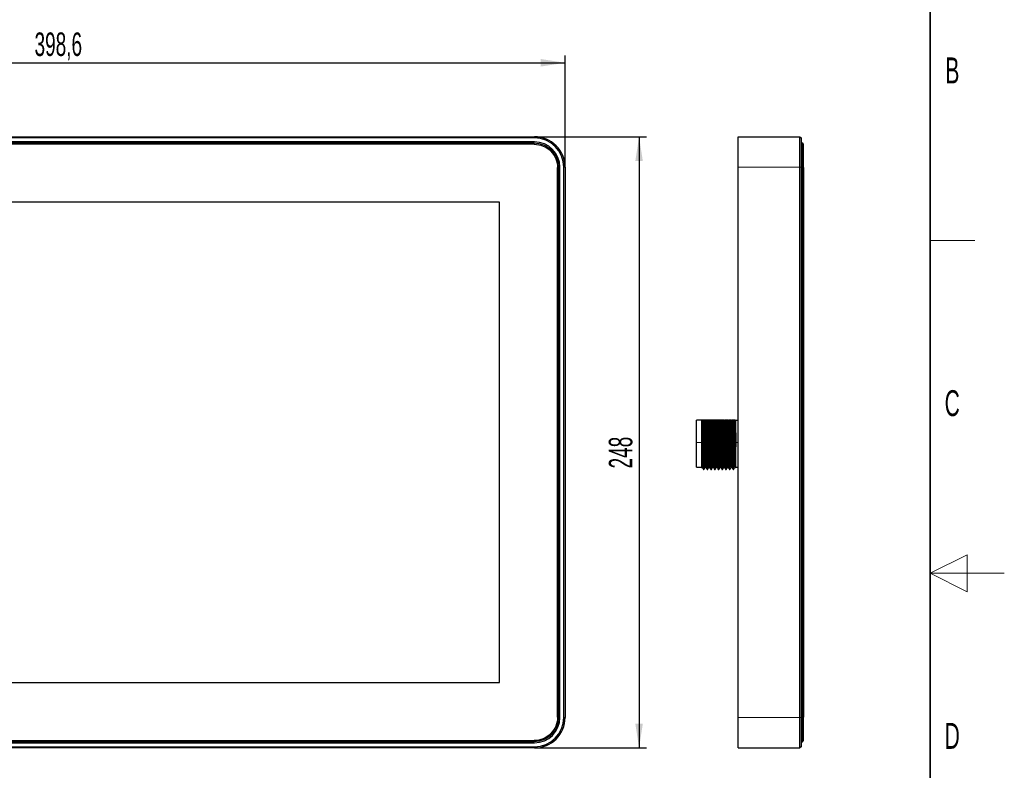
# Model space of a CAD drawing. Header units: millimetres. Extents: x 5 to 418, y 2 to 292.
# Tile 6 of 7: x 285 to 418, y 121 to 222. Entities that reach past the tile are written whole.
import ezdxf

# ---------------------------------------------------------------- set-up
doc = ezdxf.new("R2010")
doc.units = ezdxf.units.MM
doc.layers.add('SLD-0', color=7, linetype='Continuous')
doc.styles.add('SLDTEXTSTYLE0', font='TXT', dxfattribs={"width": 0.605})
doc.dimstyles.new('SLDDIMSTYLE3', dxfattribs={"dimtxt": 3.081982, "dimasz": 3.302, "dimexe": 0, "dimexo": 0.0625, "dimgap": 0.770496, "dimtad": 1, "dimlfac": 3, "dimrnd": 1e-09, "dimzin": 12, "dimdsep": 46, "dimtxsty": 'SLDTEXTSTYLE0', "dimsah": 1, "dimcen": 0.09, "dimadec": 0, "dimazin": 3, "dimtfac": 1, "dimtofl": 0, "dimtmove": 0, "dimatfit": 3, "dimfxl": 1, "dimfrac": 2, "dimtolj": 1, "dimtzin": 12, "dimarcsym": 0})

# ---------------------------------------------------------------- blocks, each defined once
blk = doc.blocks.new('_D_3')
at = {"layer": 'SLD-0', "color": 7}
for p, q in [((225.77, 202.15), (225.77, 217.28)), ((358.63, 202.15), (358.63, 217.28)), ((225.77, 216.28), (358.63, 216.28))]:
    blk.add_line(p, q, dxfattribs=at)
for points in [[(225.77, 216.28), (229.07, 215.77), (229.07, 216.79)], [(358.63, 216.28), (355.33, 216.79), (355.33, 215.77)]]:
    blk.add_solid(points, dxfattribs=at)
at = {"layer": 'SLD-0', "color": 7, "insert": (286.91, 220.38), "char_height": 3.175, "attachment_point": 1, "style": 'SLDTEXTSTYLE0'}
blk.add_mtext('398,6', dxfattribs=at)
blk = doc.blocks.new('_D_4')
at = {"layer": 'SLD-0', "color": 7}
for p, q in [((354.5, 206.28), (369.63, 206.28)), ((368.63, 206.28), (368.63, 123.62)), ((354.5, 123.62), (369.63, 123.62))]:
    blk.add_line(p, q, dxfattribs=at)
for points in [[(368.63, 206.28), (368.12, 202.98), (369.14, 202.98)], [(368.63, 123.62), (369.14, 126.92), (368.12, 126.92)]]:
    blk.add_solid(points, dxfattribs=at)
at = {"layer": 'SLD-0', "color": 7, "insert": (364.54, 161.42), "char_height": 3.175, "attachment_point": 1, "rotation": 90, "style": 'SLDTEXTSTYLE0'}
blk.add_mtext('248', dxfattribs=at)

msp = doc.modelspace()

# ---------------------------------------------------------------- linework, layer by layer
at = {"color": 7, "linetype": 'Continuous', "lineweight": 25}
for p, q in [((229.899, 206.2823), (354.499, 206.2823)), ((354.499, 206.1156), (229.899, 206.1156)), ((354.499, 205.5823), (229.899, 205.5823)), ((354.4473, 205.434), (229.9473, 205.434)), ((354.4473, 205.2673), (229.9473, 205.2673)), ((382.043, 202.149), (382.043, 206.2823)), ((382.043, 206.2823), (390.3763, 206.2823)), ((390.3763, 202.149), (390.3763, 206.2823)), ((390.3763, 206.2823), (390.543, 206.1156)), ((390.543, 206.1156), (390.543, 202.149)), ((390.543, 205.434), (390.7097, 205.434)), ((390.8763, 205.2673), (390.7097, 205.434)), ((357.614, 127.8006), (357.614, 202.1006)), ((357.7807, 127.8006), (357.7807, 202.1006)), ((357.9323, 127.749), (357.9323, 202.149)), ((358.4657, 127.749), (358.4657, 202.149)), ((358.6323, 202.149), (358.6323, 127.749)), ((382.043, 127.749), (382.043, 202.149)), ((390.3763, 127.749), (390.3763, 202.149)), ((390.543, 202.149), (390.543, 127.749)), ((390.7097, 202.1006), (390.7097, 127.8006)), ((390.8763, 202.1006), (390.8763, 127.8006)), ((349.7607, 197.4106), (234.6373, 197.4106)), ((349.7607, 132.4873), (349.7607, 197.4106)), ((376.393, 164.949), (376.393, 167.949)), ((377.0597, 167.949), (376.393, 167.949)), ((377.1379, 167.949), (377.2004, 167.949)), ((377.4716, 167.949), (377.3466, 167.949)), ((377.6379, 167.949), (377.7004, 167.949)), ((377.9716, 167.949), (377.8466, 167.949)), ((378.1379, 167.949), (378.2004, 167.949)), ((378.4716, 167.949), (378.3466, 167.949)), ((378.6379, 167.949), (378.7004, 167.949)), ((378.9716, 167.949), (378.8466, 167.949)), ((379.1379, 167.949), (379.2004, 167.949)), ((379.4716, 167.949), (379.3466, 167.949)), ((379.6379, 167.949), (379.7004, 167.949)), ((379.9716, 167.949), (379.8466, 167.949)), ((380.1379, 167.949), (380.2004, 167.949)), ((380.4716, 167.949), (380.3466, 167.949)), ((380.6379, 167.949), (380.7004, 167.949)), ((380.9716, 167.949), (380.8466, 167.949)), ((381.1379, 167.949), (381.2004, 167.949)), ((381.4716, 167.949), (381.3466, 167.949)), ((381.6379, 167.949), (381.7263, 167.949)), ((381.7263, 164.3611), (381.7263, 167.949)), ((381.7263, 167.949), (382.043, 167.949)), ((376.393, 161.6156), (376.393, 164.949)), ((376.393, 161.6156), (377.0597, 161.6156)), ((377.0576, 161.5529), (377.1811, 161.5529)), ((377.3388, 161.2823), (377.4013, 161.2823)), ((377.5576, 161.5529), (377.6811, 161.5529)), ((377.8388, 161.2823), (377.9013, 161.2823)), ((378.0576, 161.5529), (378.1811, 161.5529)), ((378.3388, 161.2823), (378.4013, 161.2823)), ((378.5576, 161.5529), (378.6811, 161.5529)), ((378.8388, 161.2823), (378.9013, 161.2823)), ((379.0576, 161.5529), (379.1811, 161.5529)), ((379.3388, 161.2823), (379.4013, 161.2823)), ((379.5576, 161.5529), (379.6811, 161.5529)), ((379.8388, 161.2823), (379.9013, 161.2823)), ((380.0576, 161.5529), (380.1811, 161.5529)), ((380.3388, 161.2823), (380.4013, 161.2823)), ((380.5576, 161.5529), (380.6811, 161.5529)), ((380.8388, 161.2823), (380.9013, 161.2823)), ((381.0576, 161.5529), (381.1811, 161.5529)), ((381.3388, 161.2823), (381.4013, 161.2823)), ((381.5576, 161.5529), (381.6811, 161.5529)), ((381.6797, 161.5554), (381.7188, 161.4876)), ((381.7263, 161.6156), (382.043, 161.6156)), ((234.6373, 132.4873), (349.7607, 132.4873)), ((382.043, 123.6156), (382.043, 127.749)), ((390.3763, 123.6156), (390.3763, 127.749)), ((390.543, 127.749), (390.543, 123.7823)), ((229.899, 124.3156), (354.499, 124.3156)), ((229.899, 123.7823), (354.499, 123.7823)), ((229.9473, 124.634), (354.4473, 124.634)), ((229.9473, 124.4673), (354.4473, 124.4673)), ((390.543, 123.7823), (390.3763, 123.6156)), ((390.543, 124.4673), (390.7097, 124.4673)), ((390.7097, 124.4673), (390.8763, 124.634)), ((354.499, 123.6156), (229.899, 123.6156)), ((382.043, 123.6156), (390.3763, 123.6156))]:
    msp.add_line(p, q, dxfattribs=at)
at = {"color": 7, "linetype": 'Continuous', "lineweight": 18}
for p, q in [((354.4473, 205.434), (354.4473, 205.2673)), ((354.499, 206.2823), (354.499, 206.1156)), ((357.614, 202.1006), (357.7807, 202.1006)), ((358.6323, 202.149), (358.4657, 202.149)), ((382.043, 202.149), (390.3763, 202.149)), ((390.3763, 202.149), (390.543, 202.149)), ((390.543, 202.1006), (390.7097, 202.1006)), ((390.7097, 202.1006), (390.8763, 202.1006)), ((377.0597, 164.949), (376.393, 164.949)), ((377.2138, 164.949), (377.2763, 164.949)), ((377.7138, 164.949), (377.7763, 164.949)), ((378.2138, 164.949), (378.2763, 164.949)), ((378.7138, 164.949), (378.7763, 164.949)), ((379.2138, 164.949), (379.2763, 164.949)), ((379.7138, 164.949), (379.7763, 164.949)), ((380.2138, 164.949), (380.2763, 164.949)), ((380.7138, 164.949), (380.7763, 164.949)), ((381.2138, 164.949), (381.2763, 164.949)), ((381.7263, 164.949), (382.043, 164.949)), ((357.7807, 127.8006), (357.614, 127.8006)), ((390.543, 127.8006), (390.7097, 127.8006)), ((390.8763, 127.8006), (390.7097, 127.8006)), ((358.4657, 127.749), (358.6323, 127.749)), ((382.043, 127.749), (390.3763, 127.749)), ((390.543, 127.749), (390.3763, 127.749)), ((354.4473, 124.634), (354.4473, 124.4673)), ((354.499, 123.7823), (354.499, 123.6156))]:
    msp.add_line(p, q, dxfattribs=at)
at = {"color": 7, "linetype": 'Continuous', "lineweight": 25}
for centre, radius, start, end in [((354.499, 202.149), 4.1333, 0, 90), ((354.499, 202.149), 3.9667, 0, 90), ((354.499, 202.149), 3.4333, 0, 90), ((354.499, 127.749), 3.4333, 270, 0), ((354.499, 127.749), 3.9667, 270, 0), ((354.499, 127.749), 4.1333, 270, 0)]:
    msp.add_arc(centre, radius, start, end, dxfattribs=at)
for points, knots in [([(354.4473, 205.434), (354.8837, 205.434), (355.3198, 205.3472), (356.1261, 205.0132), (356.4958, 204.7662), (357.1129, 204.1491), (357.36, 203.7794), (357.6939, 202.9731), (357.7807, 202.537), (357.7807, 202.1006)], [0, 0, 0, 0, 0.25, 0.25, 0.5, 0.5, 0.75, 0.75, 1, 1, 1, 1]), ([(354.4473, 205.2673), (354.8612, 205.2673), (355.2763, 205.1849), (356.0421, 204.8676), (356.3934, 204.6329), (356.9796, 204.0467), (357.2143, 203.6954), (357.5316, 202.9295), (357.614, 202.5145), (357.614, 202.1006)], [0, 0, 0, 0, 0.25, 0.25, 0.5, 0.5, 0.75, 0.75, 1, 1, 1, 1]), ([(390.7097, 202.1006), (390.7097, 202.537), (390.7097, 202.9731), (390.7097, 203.7794), (390.7097, 204.1491), (390.7097, 204.7662), (390.7097, 205.0132), (390.7097, 205.3472), (390.7097, 205.434), (390.7097, 205.434)], [0, 0, 0, 0, 0.25, 0.25, 0.5, 0.5, 0.75, 0.75, 1, 1, 1, 1]), ([(390.8763, 202.1006), (390.8763, 202.5145), (390.8763, 202.9295), (390.8763, 203.6954), (390.8763, 204.0467), (390.8763, 204.6329), (390.8763, 204.8676), (390.8763, 205.1849), (390.8763, 205.2673), (390.8763, 205.2673)], [0, 0, 0, 0, 0.25, 0.25, 0.5, 0.5, 0.75, 0.75, 1, 1, 1, 1]), ([(377.0597, 167.949), (377.0597, 167.9281), (377.0597, 167.8851), (377.0597, 167.8149), (377.0597, 167.738), (377.0597, 167.6536), (377.0598, 167.5616), (377.0597, 167.4616), (377.0596, 167.2901), (377.0597, 167.0137), (377.0596, 166.6239), (377.0597, 166.194), (377.0597, 165.8576), (377.0596, 165.6107), (377.0597, 165.4515), (377.0597, 165.2709), (377.0597, 165.0697), (377.0597, 164.9292), (377.0597, 164.8557)], [0, 0, 0, 0, 0.03046147, 0.06272947, 0.09675997, 0.13250152, 0.16989472, 0.20887182, 0.24951656, 0.36312147, 0.4992104, 0.62390699, 0.74939463, 0.78804998, 0.83263064, 0.88296058, 0.93880477, 1, 1, 1, 1]), ([(377.1379, 167.949), (377.1411, 167.8645), (377.1442, 167.7734), (377.1503, 167.5805), (377.1532, 167.4792), (377.1623, 167.1534), (377.1688, 166.9089), (377.1819, 166.383), (377.1886, 166.1018), (377.2016, 165.5276), (377.208, 165.2349), (377.2138, 164.949)], [0, 0, 0, 0, 0.125, 0.125, 0.25, 0.25, 0.5, 0.5, 0.75, 0.75, 1, 1, 1, 1]), ([(377.2004, 167.949), (377.2036, 167.8645), (377.2067, 167.7734), (377.2128, 167.5805), (377.2157, 167.4792), (377.2248, 167.1534), (377.2313, 166.9089), (377.2444, 166.383), (377.2511, 166.1018), (377.2641, 165.5276), (377.2705, 165.2349), (377.2763, 164.949)], [0, 0, 0, 0, 0.125, 0.125, 0.25, 0.25, 0.5, 0.5, 0.75, 0.75, 1, 1, 1, 1]), ([(377.3466, 167.949), (377.3511, 167.86), (377.3556, 167.7572), (377.3621, 167.5864), (377.3643, 167.5267), (377.3685, 167.4026), (377.3705, 167.3386), (377.3808, 167.0026), (377.3899, 166.6835), (377.4082, 165.9889), (377.4174, 165.6144), (377.4302, 165.0589), (377.4342, 164.8764), (377.4426, 164.5063), (377.447, 164.32), (377.456, 163.9526), (377.4606, 163.7715), (377.4698, 163.4224), (377.4743, 163.2544), (377.4833, 162.9381), (377.4876, 162.7899), (377.4939, 162.5859), (377.4959, 162.5212), (377.5, 162.3958), (377.5022, 162.3354), (377.513, 162.0471), (377.5222, 161.861), (377.5405, 161.6138), (377.5495, 161.5529), (377.5576, 161.5529)], [0, 0, 0, 0, 0.0625, 0.0625, 0.09375, 0.09375, 0.125, 0.125, 0.25, 0.25, 0.375, 0.375, 0.4375, 0.4375, 0.5, 0.5, 0.5625, 0.5625, 0.625, 0.625, 0.6875, 0.6875, 0.71875, 0.71875, 0.75, 0.75, 0.875, 0.875, 1, 1, 1, 1]), ([(377.4716, 167.949), (377.4802, 167.7422), (377.4975, 167.3272), (377.5239, 166.3566), (377.5511, 165.2561), (377.5762, 164.1141), (377.6041, 163.0672), (377.629, 162.2299), (377.6555, 161.679), (377.6719, 161.6077), (377.6795, 161.5745)], [0, 0, 0, 0, 0.12618788, 0.25324049, 0.38087877, 0.50656146, 0.63480396, 0.76031165, 0.88820761, 1, 1, 1, 1]), ([(377.6379, 167.949), (377.6411, 167.8645), (377.6442, 167.7734), (377.6503, 167.5805), (377.6532, 167.4792), (377.6623, 167.1534), (377.6688, 166.9089), (377.6819, 166.383), (377.6886, 166.1018), (377.7016, 165.5276), (377.708, 165.2349), (377.7138, 164.949)], [0, 0, 0, 0, 0.125, 0.125, 0.25, 0.25, 0.5, 0.5, 0.75, 0.75, 1, 1, 1, 1]), ([(377.7004, 167.949), (377.7036, 167.8645), (377.7067, 167.7734), (377.7128, 167.5805), (377.7157, 167.4792), (377.7248, 167.1534), (377.7313, 166.9089), (377.7444, 166.383), (377.7511, 166.1018), (377.7641, 165.5276), (377.7705, 165.2349), (377.7763, 164.949)], [0, 0, 0, 0, 0.125, 0.125, 0.25, 0.25, 0.5, 0.5, 0.75, 0.75, 1, 1, 1, 1]), ([(377.8466, 167.949), (377.8511, 167.86), (377.8556, 167.7572), (377.8621, 167.5864), (377.8643, 167.5267), (377.8685, 167.4026), (377.8705, 167.3386), (377.8808, 167.0026), (377.8899, 166.6835), (377.9082, 165.9889), (377.9174, 165.6144), (377.9302, 165.0589), (377.9342, 164.8764), (377.9426, 164.5063), (377.947, 164.32), (377.956, 163.9526), (377.9606, 163.7715), (377.9698, 163.4224), (377.9743, 163.2544), (377.9833, 162.9381), (377.9876, 162.7899), (377.9939, 162.5859), (377.9959, 162.5212), (378, 162.3958), (378.0022, 162.3354), (378.013, 162.0471), (378.0222, 161.861), (378.0405, 161.6138), (378.0495, 161.5529), (378.0576, 161.5529)], [0, 0, 0, 0, 0.0625, 0.0625, 0.09375, 0.09375, 0.125, 0.125, 0.25, 0.25, 0.375, 0.375, 0.4375, 0.4375, 0.5, 0.5, 0.5625, 0.5625, 0.625, 0.625, 0.6875, 0.6875, 0.71875, 0.71875, 0.75, 0.75, 0.875, 0.875, 1, 1, 1, 1]), ([(377.9716, 167.949), (377.9802, 167.7422), (377.9975, 167.3272), (378.0239, 166.3566), (378.0511, 165.2561), (378.0762, 164.1141), (378.1041, 163.0672), (378.129, 162.2299), (378.1555, 161.679), (378.1719, 161.6077), (378.1795, 161.5745)], [0, 0, 0, 0, 0.12618788, 0.25324049, 0.38087877, 0.50656146, 0.63480396, 0.76031165, 0.88820761, 1, 1, 1, 1]), ([(378.1379, 167.949), (378.1411, 167.8645), (378.1442, 167.7734), (378.1503, 167.5805), (378.1532, 167.4792), (378.1623, 167.1534), (378.1688, 166.9089), (378.1819, 166.383), (378.1886, 166.1018), (378.2016, 165.5276), (378.208, 165.2349), (378.2138, 164.949)], [0, 0, 0, 0, 0.125, 0.125, 0.25, 0.25, 0.5, 0.5, 0.75, 0.75, 1, 1, 1, 1]), ([(378.2004, 167.949), (378.2036, 167.8645), (378.2067, 167.7734), (378.2128, 167.5805), (378.2157, 167.4792), (378.2248, 167.1534), (378.2313, 166.9089), (378.2444, 166.383), (378.2511, 166.1018), (378.2641, 165.5276), (378.2705, 165.2349), (378.2763, 164.949)], [0, 0, 0, 0, 0.125, 0.125, 0.25, 0.25, 0.5, 0.5, 0.75, 0.75, 1, 1, 1, 1]), ([(378.3466, 167.949), (378.3511, 167.86), (378.3556, 167.7572), (378.3621, 167.5864), (378.3643, 167.5267), (378.3685, 167.4026), (378.3705, 167.3386), (378.3808, 167.0026), (378.3899, 166.6835), (378.4082, 165.9889), (378.4174, 165.6144), (378.4302, 165.0589), (378.4342, 164.8764), (378.4426, 164.5063), (378.447, 164.32), (378.456, 163.9526), (378.4606, 163.7715), (378.4698, 163.4224), (378.4743, 163.2544), (378.4833, 162.9381), (378.4876, 162.7899), (378.4939, 162.5859), (378.4959, 162.5212), (378.5, 162.3958), (378.5022, 162.3354), (378.513, 162.0471), (378.5222, 161.861), (378.5405, 161.6138), (378.5495, 161.5529), (378.5576, 161.5529)], [0, 0, 0, 0, 0.0625, 0.0625, 0.09375, 0.09375, 0.125, 0.125, 0.25, 0.25, 0.375, 0.375, 0.4375, 0.4375, 0.5, 0.5, 0.5625, 0.5625, 0.625, 0.625, 0.6875, 0.6875, 0.71875, 0.71875, 0.75, 0.75, 0.875, 0.875, 1, 1, 1, 1]), ([(378.4716, 167.949), (378.4802, 167.7422), (378.4975, 167.3272), (378.5239, 166.3566), (378.5511, 165.2561), (378.5762, 164.1141), (378.6041, 163.0672), (378.629, 162.2299), (378.6555, 161.679), (378.6719, 161.6077), (378.6795, 161.5745)], [0, 0, 0, 0, 0.126187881, 0.253240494, 0.380878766, 0.506561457, 0.634803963, 0.76031165, 0.888207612, 1, 1, 1, 1]), ([(378.6379, 167.949), (378.6411, 167.8645), (378.6442, 167.7734), (378.6503, 167.5805), (378.6532, 167.4792), (378.6623, 167.1534), (378.6688, 166.9089), (378.6819, 166.383), (378.6886, 166.1018), (378.7016, 165.5276), (378.708, 165.2349), (378.7138, 164.949)], [0, 0, 0, 0, 0.125, 0.125, 0.25, 0.25, 0.5, 0.5, 0.75, 0.75, 1, 1, 1, 1]), ([(378.7004, 167.949), (378.7036, 167.8645), (378.7067, 167.7734), (378.7128, 167.5805), (378.7157, 167.4792), (378.7248, 167.1534), (378.7313, 166.9089), (378.7444, 166.383), (378.7511, 166.1018), (378.7641, 165.5276), (378.7705, 165.2349), (378.7763, 164.949)], [0, 0, 0, 0, 0.125, 0.125, 0.25, 0.25, 0.5, 0.5, 0.75, 0.75, 1, 1, 1, 1]), ([(378.8466, 167.949), (378.8511, 167.86), (378.8556, 167.7572), (378.8621, 167.5864), (378.8643, 167.5267), (378.8685, 167.4026), (378.8705, 167.3386), (378.8808, 167.0026), (378.8899, 166.6835), (378.9082, 165.9889), (378.9174, 165.6144), (378.9302, 165.0589), (378.9342, 164.8764), (378.9426, 164.5063), (378.947, 164.32), (378.956, 163.9526), (378.9606, 163.7715), (378.9698, 163.4224), (378.9743, 163.2544), (378.9833, 162.9381), (378.9876, 162.7899), (378.9939, 162.5859), (378.9959, 162.5212), (379, 162.3958), (379.0022, 162.3354), (379.013, 162.0471), (379.0222, 161.861), (379.0405, 161.6138), (379.0495, 161.5529), (379.0576, 161.5529)], [0, 0, 0, 0, 0.0625, 0.0625, 0.09375, 0.09375, 0.125, 0.125, 0.25, 0.25, 0.375, 0.375, 0.4375, 0.4375, 0.5, 0.5, 0.5625, 0.5625, 0.625, 0.625, 0.6875, 0.6875, 0.71875, 0.71875, 0.75, 0.75, 0.875, 0.875, 1, 1, 1, 1]), ([(378.9716, 167.949), (378.9802, 167.7422), (378.9975, 167.3272), (379.0239, 166.3566), (379.0511, 165.2561), (379.0762, 164.1141), (379.1041, 163.0672), (379.129, 162.2299), (379.1555, 161.679), (379.1719, 161.6077), (379.1795, 161.5745)], [0, 0, 0, 0, 0.12618788, 0.25324049, 0.38087877, 0.50656146, 0.63480396, 0.76031165, 0.88820761, 1, 1, 1, 1]), ([(379.1379, 167.949), (379.1411, 167.8645), (379.1442, 167.7734), (379.1503, 167.5805), (379.1532, 167.4792), (379.1623, 167.1534), (379.1688, 166.9089), (379.1819, 166.383), (379.1886, 166.1018), (379.2016, 165.5276), (379.208, 165.2349), (379.2138, 164.949)], [0, 0, 0, 0, 0.125, 0.125, 0.25, 0.25, 0.5, 0.5, 0.75, 0.75, 1, 1, 1, 1]), ([(379.2004, 167.949), (379.2036, 167.8645), (379.2067, 167.7734), (379.2128, 167.5805), (379.2157, 167.4792), (379.2248, 167.1534), (379.2313, 166.9089), (379.2444, 166.383), (379.2511, 166.1018), (379.2641, 165.5276), (379.2705, 165.2349), (379.2763, 164.949)], [0, 0, 0, 0, 0.125, 0.125, 0.25, 0.25, 0.5, 0.5, 0.75, 0.75, 1, 1, 1, 1]), ([(379.3466, 167.949), (379.3511, 167.86), (379.3556, 167.7572), (379.3621, 167.5864), (379.3643, 167.5267), (379.3685, 167.4026), (379.3705, 167.3386), (379.3808, 167.0026), (379.3899, 166.6835), (379.4082, 165.9889), (379.4174, 165.6144), (379.4302, 165.0589), (379.4342, 164.8764), (379.4426, 164.5063), (379.447, 164.32), (379.456, 163.9526), (379.4606, 163.7715), (379.4698, 163.4224), (379.4743, 163.2544), (379.4833, 162.9381), (379.4876, 162.7899), (379.4939, 162.5859), (379.4959, 162.5212), (379.5, 162.3958), (379.5022, 162.3354), (379.513, 162.0471), (379.5222, 161.861), (379.5405, 161.6138), (379.5495, 161.5529), (379.5576, 161.5529)], [0, 0, 0, 0, 0.0625, 0.0625, 0.09375, 0.09375, 0.125, 0.125, 0.25, 0.25, 0.375, 0.375, 0.4375, 0.4375, 0.5, 0.5, 0.5625, 0.5625, 0.625, 0.625, 0.6875, 0.6875, 0.71875, 0.71875, 0.75, 0.75, 0.875, 0.875, 1, 1, 1, 1]), ([(379.4716, 167.949), (379.4802, 167.7422), (379.4975, 167.3272), (379.5239, 166.3566), (379.5511, 165.2561), (379.5762, 164.1141), (379.6041, 163.0672), (379.629, 162.2299), (379.6555, 161.679), (379.6719, 161.6077), (379.6795, 161.5745)], [0, 0, 0, 0, 0.126187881, 0.253240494, 0.380878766, 0.506561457, 0.634803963, 0.76031165, 0.888207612, 1, 1, 1, 1]), ([(379.6379, 167.949), (379.6411, 167.8645), (379.6442, 167.7734), (379.6503, 167.5805), (379.6532, 167.4792), (379.6623, 167.1534), (379.6688, 166.9089), (379.6819, 166.383), (379.6886, 166.1018), (379.7016, 165.5276), (379.708, 165.2349), (379.7138, 164.949)], [0, 0, 0, 0, 0.125, 0.125, 0.25, 0.25, 0.5, 0.5, 0.75, 0.75, 1, 1, 1, 1]), ([(379.7004, 167.949), (379.7036, 167.8645), (379.7067, 167.7734), (379.7128, 167.5805), (379.7157, 167.4792), (379.7248, 167.1534), (379.7313, 166.9089), (379.7444, 166.383), (379.7511, 166.1018), (379.7641, 165.5276), (379.7705, 165.2349), (379.7763, 164.949)], [0, 0, 0, 0, 0.125, 0.125, 0.25, 0.25, 0.5, 0.5, 0.75, 0.75, 1, 1, 1, 1]), ([(379.8466, 167.949), (379.8511, 167.86), (379.8556, 167.7572), (379.8621, 167.5864), (379.8643, 167.5267), (379.8685, 167.4026), (379.8705, 167.3386), (379.8808, 167.0026), (379.8899, 166.6835), (379.9082, 165.9889), (379.9174, 165.6144), (379.9302, 165.0589), (379.9342, 164.8764), (379.9426, 164.5063), (379.947, 164.32), (379.956, 163.9526), (379.9606, 163.7715), (379.9698, 163.4224), (379.9743, 163.2544), (379.9833, 162.9381), (379.9876, 162.7899), (379.9939, 162.5859), (379.9959, 162.5212), (380, 162.3958), (380.0022, 162.3354), (380.013, 162.0471), (380.0222, 161.861), (380.0405, 161.6138), (380.0495, 161.5529), (380.0576, 161.5529)], [0, 0, 0, 0, 0.0625, 0.0625, 0.09375, 0.09375, 0.125, 0.125, 0.25, 0.25, 0.375, 0.375, 0.4375, 0.4375, 0.5, 0.5, 0.5625, 0.5625, 0.625, 0.625, 0.6875, 0.6875, 0.71875, 0.71875, 0.75, 0.75, 0.875, 0.875, 1, 1, 1, 1]), ([(379.9716, 167.949), (379.9802, 167.7422), (379.9975, 167.3272), (380.0239, 166.3566), (380.0511, 165.2561), (380.0762, 164.1141), (380.1041, 163.0672), (380.129, 162.2299), (380.1555, 161.679), (380.1719, 161.6077), (380.1795, 161.5745)], [0, 0, 0, 0, 0.12618788, 0.25324049, 0.38087877, 0.50656146, 0.63480396, 0.76031165, 0.88820761, 1, 1, 1, 1]), ([(380.1379, 167.949), (380.1411, 167.8645), (380.1442, 167.7734), (380.1503, 167.5805), (380.1532, 167.4792), (380.1623, 167.1534), (380.1688, 166.9089), (380.1819, 166.383), (380.1886, 166.1018), (380.2016, 165.5276), (380.208, 165.2349), (380.2138, 164.949)], [0, 0, 0, 0, 0.125, 0.125, 0.25, 0.25, 0.5, 0.5, 0.75, 0.75, 1, 1, 1, 1]), ([(380.2004, 167.949), (380.2036, 167.8645), (380.2067, 167.7734), (380.2128, 167.5805), (380.2157, 167.4792), (380.2248, 167.1534), (380.2313, 166.9089), (380.2444, 166.383), (380.2511, 166.1018), (380.2641, 165.5276), (380.2705, 165.2349), (380.2763, 164.949)], [0, 0, 0, 0, 0.125, 0.125, 0.25, 0.25, 0.5, 0.5, 0.75, 0.75, 1, 1, 1, 1]), ([(380.3466, 167.949), (380.3511, 167.86), (380.3556, 167.7572), (380.3621, 167.5864), (380.3643, 167.5267), (380.3685, 167.4026), (380.3705, 167.3386), (380.3808, 167.0026), (380.3899, 166.6835), (380.4082, 165.9889), (380.4174, 165.6144), (380.4302, 165.0589), (380.4342, 164.8764), (380.4426, 164.5063), (380.447, 164.32), (380.456, 163.9526), (380.4606, 163.7715), (380.4698, 163.4224), (380.4743, 163.2544), (380.4833, 162.9381), (380.4876, 162.7899), (380.4939, 162.5859), (380.4959, 162.5212), (380.5, 162.3958), (380.5022, 162.3354), (380.513, 162.0471), (380.5222, 161.861), (380.5405, 161.6138), (380.5495, 161.5529), (380.5576, 161.5529)], [0, 0, 0, 0, 0.0625, 0.0625, 0.09375, 0.09375, 0.125, 0.125, 0.25, 0.25, 0.375, 0.375, 0.4375, 0.4375, 0.5, 0.5, 0.5625, 0.5625, 0.625, 0.625, 0.6875, 0.6875, 0.71875, 0.71875, 0.75, 0.75, 0.875, 0.875, 1, 1, 1, 1]), ([(380.4716, 167.949), (380.4802, 167.7422), (380.4975, 167.3272), (380.5239, 166.3566), (380.5511, 165.2561), (380.5762, 164.1141), (380.6041, 163.0672), (380.629, 162.2299), (380.6555, 161.679), (380.6719, 161.6077), (380.6795, 161.5745)], [0, 0, 0, 0, 0.12618788, 0.25324049, 0.38087877, 0.50656146, 0.63480396, 0.76031165, 0.88820761, 1, 1, 1, 1]), ([(380.6379, 167.949), (380.6411, 167.8645), (380.6442, 167.7734), (380.6503, 167.5805), (380.6532, 167.4792), (380.6623, 167.1534), (380.6688, 166.9089), (380.6819, 166.383), (380.6886, 166.1018), (380.7016, 165.5276), (380.708, 165.2349), (380.7138, 164.949)], [0, 0, 0, 0, 0.125, 0.125, 0.25, 0.25, 0.5, 0.5, 0.75, 0.75, 1, 1, 1, 1]), ([(380.7004, 167.949), (380.7036, 167.8645), (380.7067, 167.7734), (380.7128, 167.5805), (380.7157, 167.4792), (380.7248, 167.1534), (380.7313, 166.9089), (380.7444, 166.383), (380.7511, 166.1018), (380.7641, 165.5276), (380.7705, 165.2349), (380.7763, 164.949)], [0, 0, 0, 0, 0.125, 0.125, 0.25, 0.25, 0.5, 0.5, 0.75, 0.75, 1, 1, 1, 1]), ([(380.8466, 167.949), (380.8511, 167.86), (380.8556, 167.7572), (380.8621, 167.5864), (380.8643, 167.5267), (380.8685, 167.4026), (380.8705, 167.3386), (380.8808, 167.0026), (380.8899, 166.6835), (380.9082, 165.9889), (380.9174, 165.6144), (380.9302, 165.0589), (380.9342, 164.8764), (380.9426, 164.5063), (380.947, 164.32), (380.956, 163.9526), (380.9606, 163.7715), (380.9698, 163.4224), (380.9743, 163.2544), (380.9833, 162.9381), (380.9876, 162.7899), (380.9939, 162.5859), (380.9959, 162.5212), (381, 162.3958), (381.0022, 162.3354), (381.013, 162.0471), (381.0222, 161.861), (381.0405, 161.6138), (381.0495, 161.5529), (381.0576, 161.5529)], [0, 0, 0, 0, 0.0625, 0.0625, 0.09375, 0.09375, 0.125, 0.125, 0.25, 0.25, 0.375, 0.375, 0.4375, 0.4375, 0.5, 0.5, 0.5625, 0.5625, 0.625, 0.625, 0.6875, 0.6875, 0.71875, 0.71875, 0.75, 0.75, 0.875, 0.875, 1, 1, 1, 1]), ([(380.9716, 167.949), (380.9802, 167.7422), (380.9975, 167.3272), (381.0239, 166.3566), (381.0511, 165.2561), (381.0762, 164.1141), (381.1041, 163.0672), (381.129, 162.2299), (381.1555, 161.679), (381.1719, 161.6077), (381.1795, 161.5745)], [0, 0, 0, 0, 0.126187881, 0.253240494, 0.380878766, 0.506561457, 0.634803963, 0.76031165, 0.888207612, 1, 1, 1, 1]), ([(381.1379, 167.949), (381.1411, 167.8645), (381.1442, 167.7734), (381.1503, 167.5805), (381.1532, 167.4792), (381.1623, 167.1534), (381.1688, 166.9089), (381.1819, 166.383), (381.1886, 166.1018), (381.2016, 165.5276), (381.208, 165.2349), (381.2138, 164.949)], [0, 0, 0, 0, 0.125, 0.125, 0.25, 0.25, 0.5, 0.5, 0.75, 0.75, 1, 1, 1, 1]), ([(381.2004, 167.949), (381.2036, 167.8645), (381.2067, 167.7734), (381.2128, 167.5805), (381.2157, 167.4792), (381.2248, 167.1534), (381.2313, 166.9089), (381.2444, 166.383), (381.2511, 166.1018), (381.2641, 165.5276), (381.2705, 165.2349), (381.2763, 164.949)], [0, 0, 0, 0, 0.125, 0.125, 0.25, 0.25, 0.5, 0.5, 0.75, 0.75, 1, 1, 1, 1]), ([(381.3466, 167.949), (381.3544, 167.7657), (381.3701, 167.3993), (381.3933, 166.5609), (381.4182, 165.6007), (381.4406, 164.5754), (381.465, 163.5861), (381.4892, 162.7151), (381.5117, 162.0471), (381.5359, 161.6232), (381.5506, 161.5837), (381.5576, 161.5651)], [0, 0, 0, 0, 0.111883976, 0.223750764, 0.33721985, 0.448154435, 0.561185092, 0.673980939, 0.785054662, 0.89858742, 1, 1, 1, 1]), ([(381.4716, 167.949), (381.4787, 167.7872), (381.4928, 167.4648), (381.5132, 166.7451), (381.5354, 165.9134), (381.5563, 165.0092), (381.5769, 164.1018), (381.5991, 163.2546), (381.6199, 162.5257), (381.6406, 161.974), (381.6615, 161.6293), (381.6741, 161.5902), (381.6797, 161.5728)], [0, 0, 0, 0, 0.10172421, 0.20268082, 0.30571983, 0.40727103, 0.50838281, 0.61143519, 0.71280329, 0.81409072, 0.91714546, 1, 1, 1, 1]), ([(381.6379, 167.949), (381.6416, 167.8502), (381.6453, 167.7423), (381.6505, 167.5699), (381.6522, 167.5109), (381.6557, 167.3878), (381.6575, 167.3239), (381.6666, 166.9932), (381.6744, 166.6928), (381.6898, 166.052), (381.6976, 165.7121), (381.7067, 165.2887), (381.7085, 165.204), (381.7121, 165.0355), (381.7138, 164.952), (381.719, 164.7002), (381.7226, 164.5304), (381.7263, 164.3611)], [0, 0, 0, 0, 0.125, 0.125, 0.1875, 0.1875, 0.25, 0.25, 0.5, 0.5, 0.75, 0.75, 0.8125, 0.8125, 0.875, 0.875, 1, 1, 1, 1]), ([(377.0597, 164.8557), (377.0665, 164.5601), (377.0803, 163.9649), (377.1021, 163.1456), (377.1222, 162.4478), (377.1429, 161.9281), (377.1628, 161.617), (377.1745, 161.5898), (377.1793, 161.5785)], [0, 0, 0, 0, 0.17422158, 0.350812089, 0.523831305, 0.698086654, 0.874672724, 1, 1, 1, 1]), ([(377.0597, 164.8557), (377.0597, 164.7365), (377.0597, 164.469), (377.0597, 164.0316), (377.0597, 163.505), (377.0597, 162.9631), (377.0597, 162.5373), (377.0597, 162.2264), (377.0597, 161.9798), (377.0597, 161.7422), (377.0597, 161.5782), (377.0597, 161.5658), (377.0597, 161.5603)], [0, 0, 0, 0, 0.06833653, 0.1533995, 0.25494706, 0.38740163, 0.50917863, 0.57732729, 0.66201968, 0.7630371, 0.89608253, 1, 1, 1, 1]), ([(377.2138, 164.949), (377.2186, 164.7151), (377.2237, 164.4767), (377.2343, 164.0043), (377.2397, 163.7704), (377.2505, 163.3212), (377.2559, 163.1059), (377.2664, 162.7061), (377.2715, 162.5216), (377.2811, 162.1909), (377.2862, 162.0383), (377.2968, 161.77), (377.3022, 161.6544), (377.313, 161.4684), (377.3184, 161.3979), (377.3289, 161.3049), (377.334, 161.2823), (377.3388, 161.2823)], [0, 0, 0, 0, 0.125, 0.125, 0.25, 0.25, 0.375, 0.375, 0.5, 0.5, 0.625, 0.625, 0.75, 0.75, 0.875, 0.875, 1, 1, 1, 1]), ([(377.2763, 164.949), (377.2831, 164.6309), (377.2967, 163.9892), (377.3185, 163.094), (377.3388, 162.3279), (377.3592, 161.7329), (377.381, 161.3814), (377.3955, 161.2411), (377.4033, 161.2934), (377.4043, 161.3)], [0, 0, 0, 0, 0.16186314, 0.32653854, 0.48840168, 0.65026481, 0.81494021, 0.97680335, 1, 1, 1, 1]), ([(377.7138, 164.949), (377.7186, 164.7151), (377.7237, 164.4767), (377.7343, 164.0043), (377.7397, 163.7704), (377.7505, 163.3212), (377.7559, 163.1059), (377.7664, 162.7061), (377.7715, 162.5216), (377.7811, 162.1909), (377.7862, 162.0383), (377.7968, 161.77), (377.8022, 161.6544), (377.813, 161.4684), (377.8184, 161.3979), (377.8289, 161.3049), (377.834, 161.2823), (377.8388, 161.2823)], [0, 0, 0, 0, 0.125, 0.125, 0.25, 0.25, 0.375, 0.375, 0.5, 0.5, 0.625, 0.625, 0.75, 0.75, 0.875, 0.875, 1, 1, 1, 1]), ([(377.7763, 164.949), (377.7831, 164.6309), (377.7967, 163.9892), (377.8185, 163.094), (377.8388, 162.3279), (377.8592, 161.7329), (377.881, 161.3814), (377.8955, 161.2411), (377.9033, 161.2934), (377.9043, 161.3)], [0, 0, 0, 0, 0.16186314, 0.32653854, 0.48840168, 0.65026481, 0.81494021, 0.97680335, 1, 1, 1, 1]), ([(378.2138, 164.949), (378.2186, 164.7151), (378.2237, 164.4767), (378.2343, 164.0043), (378.2397, 163.7704), (378.2505, 163.3212), (378.2559, 163.1059), (378.2664, 162.7061), (378.2715, 162.5216), (378.2811, 162.1909), (378.2862, 162.0383), (378.2968, 161.77), (378.3022, 161.6544), (378.313, 161.4684), (378.3184, 161.3979), (378.3289, 161.3049), (378.334, 161.2823), (378.3388, 161.2823)], [0, 0, 0, 0, 0.125, 0.125, 0.25, 0.25, 0.375, 0.375, 0.5, 0.5, 0.625, 0.625, 0.75, 0.75, 0.875, 0.875, 1, 1, 1, 1]), ([(378.2763, 164.949), (378.2831, 164.6309), (378.2967, 163.9892), (378.3185, 163.094), (378.3388, 162.3279), (378.3592, 161.7329), (378.381, 161.3814), (378.3955, 161.2411), (378.4033, 161.2934), (378.4043, 161.3)], [0, 0, 0, 0, 0.16186314, 0.32653854, 0.48840168, 0.65026481, 0.81494021, 0.97680335, 1, 1, 1, 1]), ([(378.7138, 164.949), (378.7186, 164.7151), (378.7237, 164.4767), (378.7343, 164.0043), (378.7397, 163.7704), (378.7505, 163.3212), (378.7559, 163.1059), (378.7664, 162.7061), (378.7715, 162.5216), (378.7811, 162.1909), (378.7862, 162.0383), (378.7968, 161.77), (378.8022, 161.6544), (378.813, 161.4684), (378.8184, 161.3979), (378.8289, 161.3049), (378.834, 161.2823), (378.8388, 161.2823)], [0, 0, 0, 0, 0.125, 0.125, 0.25, 0.25, 0.375, 0.375, 0.5, 0.5, 0.625, 0.625, 0.75, 0.75, 0.875, 0.875, 1, 1, 1, 1]), ([(378.7763, 164.949), (378.7831, 164.6309), (378.7967, 163.9892), (378.8185, 163.094), (378.8388, 162.3279), (378.8592, 161.7329), (378.881, 161.3814), (378.8955, 161.2411), (378.9033, 161.2934), (378.9043, 161.3)], [0, 0, 0, 0, 0.161863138, 0.326538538, 0.488401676, 0.650264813, 0.814940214, 0.976803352, 1, 1, 1, 1]), ([(379.2138, 164.949), (379.2186, 164.7151), (379.2237, 164.4767), (379.2343, 164.0043), (379.2397, 163.7704), (379.2505, 163.3212), (379.2559, 163.1059), (379.2664, 162.7061), (379.2715, 162.5216), (379.2811, 162.1909), (379.2862, 162.0383), (379.2968, 161.77), (379.3022, 161.6544), (379.313, 161.4684), (379.3184, 161.3979), (379.3289, 161.3049), (379.334, 161.2823), (379.3388, 161.2823)], [0, 0, 0, 0, 0.125, 0.125, 0.25, 0.25, 0.375, 0.375, 0.5, 0.5, 0.625, 0.625, 0.75, 0.75, 0.875, 0.875, 1, 1, 1, 1]), ([(379.2763, 164.949), (379.2831, 164.6309), (379.2967, 163.9892), (379.3185, 163.094), (379.3388, 162.3279), (379.3592, 161.7329), (379.381, 161.3814), (379.3955, 161.2411), (379.4033, 161.2934), (379.4043, 161.3)], [0, 0, 0, 0, 0.16186314, 0.32653854, 0.48840168, 0.65026481, 0.81494021, 0.97680335, 1, 1, 1, 1]), ([(379.7138, 164.949), (379.7186, 164.7151), (379.7237, 164.4767), (379.7343, 164.0043), (379.7397, 163.7704), (379.7505, 163.3212), (379.7559, 163.1059), (379.7664, 162.7061), (379.7715, 162.5216), (379.7811, 162.1909), (379.7862, 162.0383), (379.7968, 161.77), (379.8022, 161.6544), (379.813, 161.4684), (379.8184, 161.3979), (379.8289, 161.3049), (379.834, 161.2823), (379.8388, 161.2823)], [0, 0, 0, 0, 0.125, 0.125, 0.25, 0.25, 0.375, 0.375, 0.5, 0.5, 0.625, 0.625, 0.75, 0.75, 0.875, 0.875, 1, 1, 1, 1]), ([(379.7763, 164.949), (379.7831, 164.6309), (379.7967, 163.9892), (379.8185, 163.094), (379.8388, 162.3279), (379.8592, 161.7329), (379.881, 161.3814), (379.8955, 161.2411), (379.9033, 161.2934), (379.9043, 161.3)], [0, 0, 0, 0, 0.16186314, 0.32653854, 0.48840168, 0.65026481, 0.81494021, 0.97680335, 1, 1, 1, 1]), ([(380.2138, 164.949), (380.2186, 164.7151), (380.2237, 164.4767), (380.2343, 164.0043), (380.2397, 163.7704), (380.2505, 163.3212), (380.2559, 163.1059), (380.2664, 162.7061), (380.2715, 162.5216), (380.2811, 162.1909), (380.2862, 162.0383), (380.2968, 161.77), (380.3022, 161.6544), (380.313, 161.4684), (380.3184, 161.3979), (380.3289, 161.3049), (380.334, 161.2823), (380.3388, 161.2823)], [0, 0, 0, 0, 0.125, 0.125, 0.25, 0.25, 0.375, 0.375, 0.5, 0.5, 0.625, 0.625, 0.75, 0.75, 0.875, 0.875, 1, 1, 1, 1]), ([(380.2763, 164.949), (380.2831, 164.6309), (380.2967, 163.9892), (380.3185, 163.094), (380.3388, 162.3279), (380.3592, 161.7329), (380.381, 161.3814), (380.3955, 161.2411), (380.4033, 161.2934), (380.4043, 161.3)], [0, 0, 0, 0, 0.16186314, 0.32653854, 0.48840168, 0.65026481, 0.81494021, 0.97680335, 1, 1, 1, 1]), ([(380.7138, 164.949), (380.7186, 164.7151), (380.7237, 164.4767), (380.7343, 164.0043), (380.7397, 163.7704), (380.7505, 163.3212), (380.7559, 163.1059), (380.7664, 162.7061), (380.7715, 162.5216), (380.7811, 162.1909), (380.7862, 162.0383), (380.7968, 161.77), (380.8022, 161.6544), (380.813, 161.4684), (380.8184, 161.3979), (380.8289, 161.3049), (380.834, 161.2823), (380.8388, 161.2823)], [0, 0, 0, 0, 0.125, 0.125, 0.25, 0.25, 0.375, 0.375, 0.5, 0.5, 0.625, 0.625, 0.75, 0.75, 0.875, 0.875, 1, 1, 1, 1]), ([(380.7763, 164.949), (380.7831, 164.6309), (380.7967, 163.9892), (380.8185, 163.094), (380.8388, 162.3279), (380.8592, 161.7329), (380.881, 161.3814), (380.8955, 161.2411), (380.9033, 161.2934), (380.9043, 161.3)], [0, 0, 0, 0, 0.16186314, 0.32653854, 0.48840168, 0.65026481, 0.81494021, 0.97680335, 1, 1, 1, 1]), ([(381.2138, 164.949), (381.2186, 164.7151), (381.2237, 164.4767), (381.2343, 164.0043), (381.2397, 163.7704), (381.2505, 163.3212), (381.2559, 163.1059), (381.2664, 162.7061), (381.2715, 162.5216), (381.2811, 162.1909), (381.2862, 162.0383), (381.2968, 161.77), (381.3022, 161.6544), (381.313, 161.4684), (381.3184, 161.3979), (381.3289, 161.3049), (381.334, 161.2823), (381.3388, 161.2823)], [0, 0, 0, 0, 0.125, 0.125, 0.25, 0.25, 0.375, 0.375, 0.5, 0.5, 0.625, 0.625, 0.75, 0.75, 0.875, 0.875, 1, 1, 1, 1]), ([(381.2763, 164.949), (381.2831, 164.6309), (381.2967, 163.9892), (381.3185, 163.094), (381.3388, 162.3279), (381.3592, 161.7329), (381.381, 161.3813), (381.3955, 161.2411), (381.4033, 161.2937), (381.4043, 161.3004)], [0, 0, 0, 0, 0.16178111, 0.32637306, 0.48815417, 0.64993528, 0.81452722, 0.97630833, 1, 1, 1, 1]), ([(381.7263, 161.492), (381.7263, 161.4896), (381.7263, 161.4811), (381.7263, 161.7029), (381.7263, 162.1456), (381.7263, 162.723), (381.7263, 163.4611), (381.7263, 164.0552), (381.7263, 164.3611)], [0, 0, 0, 0, 0.08038033, 0.29533529, 0.4616334, 0.62400442, 0.80635937, 1, 1, 1, 1]), ([(377.1794, 161.5558), (377.2055, 161.5107), (377.2577, 161.4204), (377.3098, 161.3302), (377.3359, 161.285)], [0, 0, 0, 0, 0.49998935, 1, 1, 1, 1]), ([(377.4041, 161.2848), (377.4302, 161.3299), (377.4819, 161.4193), (377.5335, 161.5087), (377.5591, 161.5529)], [0, 0, 0, 0, 0.50505909, 1, 1, 1, 1]), ([(377.6795, 161.5556), (377.7056, 161.5105), (377.7578, 161.4202), (377.8099, 161.3299), (377.836, 161.2848)], [0, 0, 0, 0, 0.49998951, 1, 1, 1, 1]), ([(377.9041, 161.2848), (377.9302, 161.3299), (377.9819, 161.4193), (378.0335, 161.5087), (378.0591, 161.5529)], [0, 0, 0, 0, 0.50505909, 1, 1, 1, 1]), ([(378.1795, 161.5556), (378.2056, 161.5105), (378.2578, 161.4202), (378.3099, 161.3299), (378.336, 161.2848)], [0, 0, 0, 0, 0.49998951, 1, 1, 1, 1]), ([(378.4041, 161.2848), (378.4302, 161.3299), (378.4819, 161.4193), (378.5335, 161.5087), (378.5591, 161.5529)], [0, 0, 0, 0, 0.50505909, 1, 1, 1, 1]), ([(378.6795, 161.5556), (378.7056, 161.5105), (378.7578, 161.4202), (378.8099, 161.3299), (378.836, 161.2848)], [0, 0, 0, 0, 0.499989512, 1, 1, 1, 1]), ([(378.9041, 161.2848), (378.9302, 161.3299), (378.9819, 161.4193), (379.0335, 161.5087), (379.0591, 161.5529)], [0, 0, 0, 0, 0.50505909, 1, 1, 1, 1]), ([(379.1795, 161.5556), (379.2056, 161.5105), (379.2578, 161.4202), (379.3099, 161.3299), (379.336, 161.2848)], [0, 0, 0, 0, 0.49998951, 1, 1, 1, 1]), ([(379.4041, 161.2848), (379.4302, 161.3299), (379.4819, 161.4193), (379.5335, 161.5087), (379.5591, 161.5529)], [0, 0, 0, 0, 0.50505909, 1, 1, 1, 1]), ([(379.6795, 161.5556), (379.7056, 161.5105), (379.7578, 161.4202), (379.8099, 161.3299), (379.836, 161.2848)], [0, 0, 0, 0, 0.499989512, 1, 1, 1, 1]), ([(379.9041, 161.2848), (379.9302, 161.3299), (379.9819, 161.4193), (380.0335, 161.5087), (380.0591, 161.5529)], [0, 0, 0, 0, 0.50505909, 1, 1, 1, 1]), ([(380.1795, 161.5556), (380.2056, 161.5105), (380.2578, 161.4202), (380.3099, 161.3299), (380.336, 161.2848)], [0, 0, 0, 0, 0.49998951, 1, 1, 1, 1]), ([(380.4041, 161.2848), (380.4302, 161.3299), (380.4819, 161.4193), (380.5335, 161.5087), (380.5591, 161.5529)], [0, 0, 0, 0, 0.505059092, 1, 1, 1, 1]), ([(380.6795, 161.5556), (380.7056, 161.5105), (380.7578, 161.4202), (380.8099, 161.3299), (380.836, 161.2848)], [0, 0, 0, 0, 0.49998951, 1, 1, 1, 1]), ([(380.9041, 161.2848), (380.9302, 161.3299), (380.9819, 161.4193), (381.0335, 161.5087), (381.0591, 161.5529)], [0, 0, 0, 0, 0.50505909, 1, 1, 1, 1]), ([(381.1795, 161.5556), (381.2056, 161.5105), (381.2578, 161.4202), (381.3099, 161.3299), (381.336, 161.2848)], [0, 0, 0, 0, 0.499989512, 1, 1, 1, 1]), ([(381.4042, 161.2849), (381.4303, 161.33), (381.4819, 161.4194), (381.5335, 161.5087), (381.5591, 161.5529)], [0, 0, 0, 0, 0.50527063, 1, 1, 1, 1]), ([(357.614, 127.8006), (357.614, 127.3868), (357.5316, 126.9717), (357.2143, 126.2059), (356.9796, 125.8546), (356.3934, 125.2683), (356.0421, 125.0336), (355.2763, 124.7164), (354.8612, 124.634), (354.4473, 124.634)], [0, 0, 0, 0, 0.25, 0.25, 0.5, 0.5, 0.75, 0.75, 1, 1, 1, 1]), ([(357.7807, 127.8006), (357.7807, 127.3643), (357.6939, 126.9281), (357.36, 126.1219), (357.1129, 125.7521), (356.4958, 125.1351), (356.1261, 124.888), (355.3198, 124.554), (354.8837, 124.4673), (354.4473, 124.4673)], [0, 0, 0, 0, 0.25, 0.25, 0.5, 0.5, 0.75, 0.75, 1, 1, 1, 1]), ([(390.7097, 124.4673), (390.7097, 124.4673), (390.7097, 124.554), (390.7097, 124.888), (390.7097, 125.1351), (390.7097, 125.7521), (390.7097, 126.1219), (390.7097, 126.9281), (390.7097, 127.3643), (390.7097, 127.8006)], [0, 0, 0, 0, 0.25, 0.25, 0.5, 0.5, 0.75, 0.75, 1, 1, 1, 1]), ([(390.8763, 124.634), (390.8763, 124.634), (390.8763, 124.7164), (390.8763, 125.0336), (390.8763, 125.2683), (390.8763, 125.8546), (390.8763, 126.2059), (390.8763, 126.9717), (390.8763, 127.3868), (390.8763, 127.8006)], [0, 0, 0, 0, 0.25, 0.25, 0.5, 0.5, 0.75, 0.75, 1, 1, 1, 1])]:
    msp.add_open_spline(points, degree=3, knots=knots, dxfattribs=at)
for points in [[(377.1379, 167.949), (377.111, 167.949), (377.0849, 167.949), (377.0597, 167.949)], [(377.3466, 167.949), (377.3033, 167.949), (377.254, 167.949), (377.2004, 167.949)], [(377.6379, 167.949), (377.5782, 167.949), (377.5223, 167.949), (377.4716, 167.949)], [(377.8466, 167.949), (377.8033, 167.949), (377.754, 167.949), (377.7004, 167.949)], [(378.1379, 167.949), (378.0782, 167.949), (378.0223, 167.949), (377.9716, 167.949)], [(378.3466, 167.949), (378.3033, 167.949), (378.254, 167.949), (378.2004, 167.949)], [(378.6379, 167.949), (378.5782, 167.949), (378.5223, 167.949), (378.4716, 167.949)], [(378.8466, 167.949), (378.8033, 167.949), (378.754, 167.949), (378.7004, 167.949)], [(379.1379, 167.949), (379.0782, 167.949), (379.0223, 167.949), (378.9716, 167.949)], [(379.3466, 167.949), (379.3033, 167.949), (379.254, 167.949), (379.2004, 167.949)], [(379.6379, 167.949), (379.5782, 167.949), (379.5223, 167.949), (379.4716, 167.949)], [(379.8466, 167.949), (379.8033, 167.949), (379.754, 167.949), (379.7004, 167.949)], [(380.1379, 167.949), (380.0782, 167.949), (380.0223, 167.949), (379.9716, 167.949)], [(380.3466, 167.949), (380.3033, 167.949), (380.254, 167.949), (380.2004, 167.949)], [(380.6379, 167.949), (380.5782, 167.949), (380.5223, 167.949), (380.4716, 167.949)], [(380.8466, 167.949), (380.8033, 167.949), (380.754, 167.949), (380.7004, 167.949)], [(381.1379, 167.949), (381.0782, 167.949), (381.0223, 167.949), (380.9716, 167.949)], [(381.3466, 167.949), (381.3033, 167.949), (381.254, 167.949), (381.2004, 167.949)], [(381.6379, 167.949), (381.5782, 167.949), (381.5223, 167.949), (381.4716, 167.949)]]:
    msp.add_open_spline(points, degree=3, dxfattribs=at)
at = {"layer": 'SLD-0', "lineweight": 35}
msp.add_line((408, 12), (408, 282.5), dxfattribs=at)
at = {"layer": 'SLD-0', "lineweight": 18}
for p, q in [((408, 192.25), (414, 192.25)), ((413, 149.75), (408, 147.25)), ((413, 144.75), (413, 149.75)), ((418, 147.25), (408, 147.25)), ((408, 147.25), (413, 144.75))]:
    msp.add_line(p, q, dxfattribs=at)

# ---------------------------------------------------------------- texts
at = {"layer": 'SLD-0', "char_height": 3.5, "attachment_point": 2, "style": 'SLDTEXTSTYLE0'}
for s, insert in [('B', (410.9816, 217.0011)), ('C', (410.9597, 172.0011)), ('D', (410.9597, 127.0011))]:
    msp.add_mtext(s, dxfattribs=dict(at, insert=insert))

# ---------------------------------------------------------------- dimensions: what is measured, and where the dimension line sits
at = {"layer": 'SLD-0', "color": 7}
dim = msp.add_linear_dim(base=(358.6323, 216.2823), p1=(225.7657, 202.149), p2=(358.6323, 202.149), dimstyle='SLDDIMSTYLE3', dxfattribs=at)
dim.commit()
dim.dimension.update_dxf_attribs({"geometry": '_D_3', "text_midpoint": (292.199, 216.2823), "dimtype": 160})
dim = msp.add_linear_dim(base=(368.6323, 123.6156), p1=(354.499, 206.2823), p2=(354.499, 123.6156), angle=90, dimstyle='SLDDIMSTYLE3', dxfattribs=at)
dim.commit()
dim.dimension.update_dxf_attribs({"geometry": '_D_4', "text_midpoint": (368.6323, 164.949), "dimtype": 160})

doc.saveas('drawing.dxf')
